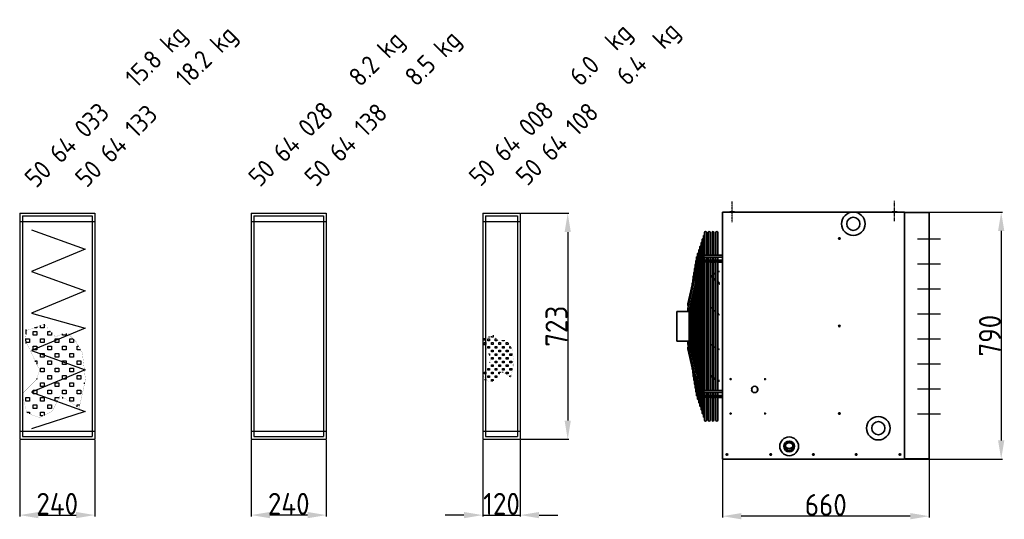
# Model space of a CAD drawing. Extents: x 2255 to 14129, y 735 to 9896.
# Tile 4 of 9: x 7643 to 10790, y 2535 to 4133. Entities that reach past the tile are written whole.
import ezdxf

# ---------------------------------------------------------------- set-up
doc = ezdxf.new("R2010")
doc.units = 0
doc.header["$LTSCALE"] = 2
doc.header["$PDMODE"] = 3
doc.header["$PDSIZE"] = 0.5
doc.linetypes.add('CENTER', pattern=[2, 1.25, -0.25, 0.25, -0.25])
doc.linetypes.add('HIDDEN', pattern=[0.375, 0.25, -0.125])
doc.layers.get('DEFPOINTS').update_dxf_attribs({"linetype": 'CONTINUOUS'})
for name, color, linetype in [('CENTER', 1, 'CENTER'), ('HIDDEN', 4, 'HIDDEN'), ('MARK BV', 7, 'CONTINUOUS'), ('MATEN', 5, 'CONTINUOUS'), ('TEXT', 5, 'CONTINUOUS')]:
    doc.layers.add(name, color=color, linetype=linetype)
doc.layers.add('Visible', color=7, linetype='CONTINUOUS', lineweight=35)
doc.styles.get("Standard").update_dxf_attribs({"font": 'ISOCP'})
doc.dimstyles.new('STANDARD$0', dxfattribs={"dimscale": 5, "dimtxt": 3, "dimasz": 3, "dimexe": 2, "dimexo": 1, "dimgap": 0.5, "dimtad": 1, "dimdec": 1, "dimdsep": 46, "dimtxsty": 'Standard', "dimcen": -1, "dimclrd": 256, "dimclre": 256, "dimclrt": 256, "dimadec": 0, "dimazin": 0, "dimtfac": 1, "dimtdec": 0, "dimtmove": 0, "dimatfit": 3, "dimfxl": 0, "dimtvp": 0.75, "dimtolj": 1, "dimtzin": 0, "dimarcsym": 0})

# ---------------------------------------------------------------- blocks, each defined once
blk = doc.blocks.new('*D52')
at = {"layer": 'DEFPOINTS', "color": 0}
for p in [(10471.3, 3517.2), (10471.3, 2727.2), (10780.4, 2727.2)]:
    blk.add_point(p, dxfattribs=at)
at = {"layer": 'MATEN', "lineweight": -2}
for p, q in [((10473.3, 3517.2), (10784.4, 3517.2)), ((10780.4, 3457.2), (10780.4, 2787.2)), ((10473.3, 2727.2), (10784.4, 2727.2))]:
    blk.add_line(p, q, dxfattribs=at)
at = {"layer": 'MATEN'}
for points in [[(10770.4, 3457.2), (10790.4, 3457.2), (10780.4, 3517.2)], [(10770.4, 2787.2), (10790.4, 2787.2), (10780.4, 2727.2)]]:
    blk.add_solid(points, dxfattribs=at)
at = {"layer": 'MATEN', "insert": (10744.4, 3122.2), "char_height": 70, "attachment_point": 5, "rotation": 90}
blk.add_mtext('\\A1;790', dxfattribs=at)
blk = doc.blocks.new('*D53')
at = {"layer": 'DEFPOINTS', "color": 0}
for p in [(9889.8, 2727.2), (10549.8, 2728.2), (9889.8, 2544.7)]:
    blk.add_point(p, dxfattribs=at)
at = {"layer": 'MATEN', "lineweight": -2}
for p, q in [((9889.8, 2725.2), (9889.8, 2540.7)), ((10549.8, 2726.2), (10549.8, 2540.7)), ((10489.8, 2544.7), (9949.8, 2544.7))]:
    blk.add_line(p, q, dxfattribs=at)
at = {"layer": 'MATEN'}
for points in [[(9949.8, 2554.7), (9949.8, 2534.7), (9889.8, 2544.7)], [(10489.8, 2554.7), (10489.8, 2534.7), (10549.8, 2544.7)]]:
    blk.add_solid(points, dxfattribs=at)
at = {"layer": 'MATEN', "insert": (10219.8, 2580.7), "char_height": 70, "attachment_point": 5}
blk.add_mtext('\\A1;660', dxfattribs=at)
blk = doc.blocks.new('*D61')
at = {"layer": 'DEFPOINTS', "color": 0}
for p in [(9243.3, 3513.7), (9243.3, 2790.7), (9394.9, 2790.7)]:
    blk.add_point(p, dxfattribs=at)
at = {"layer": 'MATEN', "lineweight": -2}
for p, q in [((9245.3, 3513.7), (9398.9, 3513.7)), ((9394.9, 3453.7), (9394.9, 2850.7)), ((9245.3, 2790.7), (9398.9, 2790.7))]:
    blk.add_line(p, q, dxfattribs=at)
at = {"layer": 'MATEN'}
for points in [[(9384.9, 3453.7), (9404.9, 3453.7), (9394.9, 3513.7)], [(9384.9, 2850.7), (9404.9, 2850.7), (9394.9, 2790.7)]]:
    blk.add_solid(points, dxfattribs=at)
at = {"layer": 'MATEN', "insert": (9358.9, 3152.2), "char_height": 70, "attachment_point": 5, "rotation": 90}
blk.add_mtext('\\A1;723', dxfattribs=at)
blk = doc.blocks.new('*D62')
at = {"layer": 'DEFPOINTS', "color": 0}
for p in [(9123.3, 2790.7), (9243.3, 2790.7), (9243.3, 2548.2)]:
    blk.add_point(p, dxfattribs=at)
at = {"layer": 'MATEN', "lineweight": -2}
for p, q in [((9123.3, 2788.7), (9123.3, 2544.2)), ((9243.3, 2788.7), (9243.3, 2544.2)), ((9063.3, 2548.2), (9003.3, 2548.2)), ((9123.3, 2548.2), (9243.3, 2548.2)), ((9303.3, 2548.2), (9363.3, 2548.2))]:
    blk.add_line(p, q, dxfattribs=at)
at = {"layer": 'MATEN'}
for points in [[(9063.3, 2558.2), (9063.3, 2538.2), (9123.3, 2548.2)], [(9303.3, 2558.2), (9303.3, 2538.2), (9243.3, 2548.2)]]:
    blk.add_solid(points, dxfattribs=at)
at = {"layer": 'MATEN', "insert": (9183.3, 2584.2), "char_height": 70, "attachment_point": 5}
blk.add_mtext('\\A1;120', dxfattribs=at)
blk = doc.blocks.new('*D63')
at = {"layer": 'DEFPOINTS', "color": 0}
for p in [(8383.3, 2790.7), (8623.3, 2790.7), (8383.3, 2548.2)]:
    blk.add_point(p, dxfattribs=at)
at = {"layer": 'MATEN', "lineweight": -2}
for p, q in [((8383.3, 2788.7), (8383.3, 2544.2)), ((8623.3, 2788.7), (8623.3, 2544.2)), ((8563.3, 2548.2), (8443.3, 2548.2))]:
    blk.add_line(p, q, dxfattribs=at)
at = {"layer": 'MATEN'}
for points in [[(8443.3, 2558.2), (8443.3, 2538.2), (8383.3, 2548.2)], [(8563.3, 2558.2), (8563.3, 2538.2), (8623.3, 2548.2)]]:
    blk.add_solid(points, dxfattribs=at)
at = {"layer": 'MATEN', "insert": (8503.3, 2584.2), "char_height": 70, "attachment_point": 5}
blk.add_mtext('\\A1;240', dxfattribs=at)
blk = doc.blocks.new('*D64')
at = {"layer": 'DEFPOINTS', "color": 0}
for p in [(7643.3, 2790.7), (7883.3, 2790.7), (7883.3, 2548.2)]:
    blk.add_point(p, dxfattribs=at)
at = {"layer": 'MATEN', "lineweight": -2}
for p, q in [((7643.3, 2788.7), (7643.3, 2544.2)), ((7883.3, 2788.7), (7883.3, 2544.2)), ((7703.3, 2548.2), (7823.3, 2548.2))]:
    blk.add_line(p, q, dxfattribs=at)
at = {"layer": 'MATEN'}
for points in [[(7703.3, 2558.2), (7703.3, 2538.2), (7643.3, 2548.2)], [(7823.3, 2558.2), (7823.3, 2538.2), (7883.3, 2548.2)]]:
    blk.add_solid(points, dxfattribs=at)
at = {"layer": 'MATEN', "insert": (7763.3, 2584.2), "char_height": 70, "attachment_point": 5}
blk.add_mtext('\\A1;240', dxfattribs=at)

msp = doc.modelspace()

# ---------------------------------------------------------------- linework, layer by layer
at = {"layer": 'CENTER'}
for p, q in [((9920.79, 3485.46), (9920.79, 3551.06)), ((10439.79, 3488.09), (10439.79, 3553.69))]:
    msp.add_line(p, q, dxfattribs=at)
at = {"layer": 'HIDDEN'}
for p, q in [((7643.29, 3487.16), (7883.29, 3487.16)), ((8383.29, 3487.16), (8623.29, 3487.16)), ((9123.29, 3487.16), (9243.29, 3487.16)), ((10513.29, 3431.86), (10549.79, 3431.86)), ((10513.29, 3351.86), (10549.79, 3351.86)), ((10513.29, 3271.86), (10549.79, 3271.86)), ((10513.32, 3191.86), (10549.79, 3191.86)), ((10513.29, 3111.86), (10549.79, 3111.86)), ((10513.29, 3031.86), (10549.79, 3031.86)), ((10513.29, 2951.86), (10549.79, 2951.86)), ((10513.29, 2871.86), (10549.79, 2871.86)), ((7643.29, 2817.16), (7883.29, 2817.16)), ((8383.29, 2817.16), (8623.29, 2817.16)), ((9123.29, 2817.16), (9243.29, 2817.16))]:
    msp.add_line(p, q, dxfattribs=at)
at = {"layer": 'MARK BV'}
for p, q in [((7643.29, 3513.66), (7883.29, 3513.66)), ((7643.29, 3513.66), (7643.29, 2790.66)), ((7651.79, 3505.16), (7874.79, 3505.16)), ((7651.79, 3505.16), (7651.79, 2799.16)), ((7874.79, 3505.16), (7874.79, 2799.16)), ((7883.29, 3513.66), (7883.29, 2790.66)), ((8383.29, 3513.66), (8623.29, 3513.66)), ((8383.29, 3513.66), (8383.29, 2790.66)), ((8391.79, 3505.16), (8614.79, 3505.16)), ((8391.79, 3505.16), (8391.79, 2799.16)), ((8614.79, 3505.16), (8614.79, 2799.16)), ((8623.29, 3513.66), (8623.29, 2790.66)), ((9123.29, 3513.66), (9243.29, 3513.66)), ((9123.29, 3513.66), (9123.29, 2790.66)), ((9131.79, 3505.16), (9234.79, 3505.16)), ((9131.79, 3505.16), (9131.79, 2799.16)), ((9234.79, 3505.16), (9234.79, 2799.16)), ((9243.29, 3513.66), (9243.29, 2790.66)), ((7680.98, 3461.06), (7852.4, 3399.28)), ((10549.79, 3431.86), (10586.29, 3431.86)), ((7852.4, 3399.28), (7680.98, 3327.89)), ((10549.79, 3351.86), (10586.29, 3351.86)), ((7680.98, 3327.89), (7852.4, 3266.11)), ((7852.4, 3266.11), (7680.98, 3194.73)), ((10549.79, 3271.86), (10586.29, 3271.86)), ((7680.98, 3194.73), (7852.4, 3145.85)), ((10549.81, 3191.86), (10586.29, 3191.86)), ((7697.81, 3147.68), (7690.56, 3147.68)), ((7697.81, 3150.32), (7697.81, 3147.68)), ((7709.57, 3147.68), (7709.57, 3154.6)), ((7721.33, 3147.68), (7709.57, 3147.68)), ((7721.33, 3159.44), (7721.33, 3147.68)), ((7663.01, 3141.54), (7663.01, 3126.84)), ((7852.4, 3145.85), (7680.98, 3074.46)), ((7686.05, 3124.16), (7686.05, 3135.92)), ((7686.05, 3135.92), (7697.81, 3135.92)), ((7697.81, 3124.16), (7686.05, 3124.16)), ((7697.81, 3135.92), (7697.81, 3124.16)), ((7733.09, 3124.16), (7733.09, 3135.92)), ((7733.09, 3135.92), (7742.12, 3135.92)), ((7744.85, 3124.16), (7733.09, 3124.16)), ((7744.85, 3132.8), (7744.85, 3124.16)), ((7780.13, 3124.16), (7780.13, 3127.64)), ((7791.89, 3124.16), (7780.13, 3124.16)), ((7791.89, 3128.65), (7791.89, 3124.16)), ((9145.27, 3117.5), (9141.65, 3117.5)), ((9145.27, 3118.82), (9145.27, 3117.5)), ((9151.15, 3117.5), (9151.15, 3120.96)), ((9157.03, 3117.5), (9151.15, 3117.5)), ((9157.03, 3123.38), (9157.03, 3117.5)), ((7662.53, 3105.29), (7662.53, 3112.4)), ((7662.53, 3112.4), (7674.29, 3112.4)), ((7663.01, 3104.28), (7663.01, 3097.44)), ((7674.29, 3100.64), (7664.73, 3100.64)), ((7674.29, 3112.4), (7674.29, 3100.64)), ((7686.05, 3077.12), (7686.05, 3088.88)), ((7686.05, 3088.88), (7697.81, 3088.88)), ((7697.81, 3088.88), (7697.81, 3077.12)), ((7709.57, 3100.64), (7709.57, 3112.4)), ((7709.57, 3112.4), (7721.33, 3112.4)), ((7721.33, 3100.64), (7709.57, 3100.64)), ((7721.33, 3112.4), (7721.33, 3100.64)), ((7733.09, 3077.12), (7733.09, 3088.88)), ((7733.09, 3088.88), (7744.85, 3088.88)), ((7744.85, 3088.88), (7744.85, 3077.12)), ((7756.61, 3100.64), (7756.61, 3112.4)), ((7756.61, 3112.4), (7768.37, 3112.4)), ((7768.37, 3100.64), (7756.61, 3100.64)), ((7768.37, 3112.4), (7768.37, 3100.64)), ((7780.13, 3077.12), (7780.13, 3088.88)), ((7780.13, 3088.88), (7791.89, 3088.88)), ((7791.89, 3088.88), (7791.89, 3077.12)), ((7803.65, 3100.64), (7803.65, 3112.4)), ((7803.65, 3112.4), (7814.12, 3112.4)), ((7815.41, 3100.64), (7803.65, 3100.64)), ((7815.41, 3111.11), (7815.41, 3100.64)), ((7827.17, 3077.12), (7827.17, 3088.88)), ((7827.17, 3088.88), (7831.45, 3088.88)), ((9127.63, 3096.31), (9127.63, 3099.86)), ((9127.63, 3099.86), (9133.51, 3099.86)), ((9127.87, 3114.43), (9127.87, 3107.08)), ((9127.87, 3095.8), (9127.87, 3092.38)), ((9133.51, 3093.98), (9128.73, 3093.98)), ((9133.51, 3099.86), (9133.51, 3093.98)), ((9139.39, 3105.74), (9139.39, 3111.62)), ((9139.39, 3111.62), (9145.27, 3111.62)), ((9145.27, 3105.74), (9139.39, 3105.74)), ((9139.39, 3082.22), (9139.39, 3088.1)), ((9139.39, 3088.1), (9145.27, 3088.1)), ((9145.27, 3111.62), (9145.27, 3105.74)), ((9145.27, 3088.1), (9145.27, 3082.22)), ((9151.15, 3093.98), (9151.15, 3099.86)), ((9151.15, 3099.86), (9157.03, 3099.86)), ((9157.03, 3093.98), (9151.15, 3093.98)), ((9157.03, 3099.86), (9157.03, 3093.98)), ((9162.91, 3105.74), (9162.91, 3111.62)), ((9162.91, 3111.62), (9167.43, 3111.62)), ((9168.79, 3105.74), (9162.91, 3105.74)), ((9162.91, 3082.22), (9162.91, 3088.1)), ((9162.91, 3088.1), (9168.79, 3088.1)), ((9168.79, 3110.06), (9168.79, 3105.74)), ((9168.79, 3088.1), (9168.79, 3082.22)), ((9174.67, 3093.98), (9174.67, 3099.86)), ((9174.67, 3099.86), (9180.55, 3099.86)), ((9180.55, 3093.98), (9174.67, 3093.98)), ((9180.55, 3099.86), (9180.55, 3093.98)), ((9186.43, 3105.74), (9186.43, 3107.48)), ((9192.31, 3105.74), (9186.43, 3105.74)), ((9186.43, 3082.22), (9186.43, 3088.1)), ((9186.43, 3088.1), (9192.31, 3088.1)), ((9192.31, 3107.99), (9192.31, 3105.74)), ((9192.31, 3088.1), (9192.31, 3082.22)), ((9198.19, 3093.98), (9198.19, 3099.86)), ((9198.19, 3099.86), (9203.43, 3099.86)), ((9204.07, 3093.98), (9198.19, 3093.98)), ((9204.07, 3099.22), (9204.07, 3093.98)), ((9209.95, 3082.22), (9209.95, 3088.1)), ((9209.95, 3088.1), (9212.09, 3088.1)), ((10549.79, 3111.86), (10586.29, 3111.86)), ((7680.98, 3074.46), (7852.4, 3012.6)), ((7697.81, 3077.12), (7686.05, 3077.12)), ((7709.57, 3053.6), (7709.57, 3065.36)), ((7709.57, 3065.36), (7721.33, 3065.36)), ((7721.33, 3053.6), (7709.57, 3053.6)), ((7721.33, 3065.36), (7721.33, 3053.6)), ((7744.85, 3077.12), (7733.09, 3077.12)), ((7756.61, 3053.6), (7756.61, 3065.36)), ((7756.61, 3065.36), (7768.37, 3065.36)), ((7768.37, 3053.6), (7756.61, 3053.6)), ((7768.37, 3065.36), (7768.37, 3053.6)), ((7791.89, 3077.12), (7780.13, 3077.12)), ((7803.65, 3053.6), (7803.65, 3065.36)), ((7803.65, 3065.36), (7815.41, 3065.36)), ((7815.41, 3053.6), (7803.65, 3053.6)), ((7815.41, 3065.36), (7815.41, 3053.6)), ((7838.16, 3077.12), (7827.17, 3077.12)), ((9145.27, 3082.22), (9139.39, 3082.22)), ((9142.57, 3064.75), (9142.57, 3062.98)), ((9142.65, 3064.58), (9145.27, 3064.58)), ((9145.27, 3064.58), (9145.27, 3059.04)), ((9151.15, 3070.46), (9151.15, 3076.34)), ((9151.15, 3076.34), (9157.03, 3076.34)), ((9157.03, 3070.46), (9151.15, 3070.46)), ((9151.15, 3046.94), (9151.15, 3052.82)), ((9151.15, 3052.82), (9157.03, 3052.82)), ((9157.03, 3076.34), (9157.03, 3070.46)), ((9157.03, 3052.82), (9157.03, 3046.94)), ((9168.79, 3082.22), (9162.91, 3082.22)), ((9162.91, 3058.7), (9162.91, 3064.58)), ((9162.91, 3064.58), (9168.79, 3064.58)), ((9168.79, 3058.7), (9162.91, 3058.7)), ((9168.79, 3064.58), (9168.79, 3058.7)), ((9174.67, 3070.46), (9174.67, 3076.34)), ((9174.67, 3076.34), (9180.55, 3076.34)), ((9180.55, 3070.46), (9174.67, 3070.46)), ((9174.67, 3046.94), (9174.67, 3052.82)), ((9174.67, 3052.82), (9180.55, 3052.82)), ((9180.55, 3076.34), (9180.55, 3070.46)), ((9180.55, 3052.82), (9180.55, 3046.94)), ((9192.31, 3082.22), (9186.43, 3082.22)), ((9186.43, 3058.7), (9186.43, 3064.58)), ((9186.43, 3064.58), (9192.31, 3064.58)), ((9192.31, 3058.7), (9186.43, 3058.7)), ((9192.31, 3064.58), (9192.31, 3058.7)), ((9198.19, 3070.46), (9198.19, 3076.34)), ((9198.19, 3076.34), (9204.07, 3076.34)), ((9204.07, 3070.46), (9198.19, 3070.46)), ((9198.19, 3046.94), (9198.19, 3052.82)), ((9198.19, 3052.82), (9204.07, 3052.82)), ((9204.07, 3076.34), (9204.07, 3070.46)), ((9204.07, 3052.82), (9204.07, 3046.94)), ((9215.45, 3082.22), (9209.95, 3082.22)), ((9209.95, 3058.7), (9209.95, 3064.58)), ((9209.95, 3064.58), (9215.83, 3064.58)), ((9215.83, 3058.7), (9209.95, 3058.7)), ((9215.83, 3064.58), (9215.83, 3058.7)), ((7692.41, 3042.18), (7692.41, 3038.64)), ((7692.57, 3041.84), (7697.81, 3041.84)), ((7697.81, 3041.84), (7697.81, 3030.76)), ((7733.09, 3030.08), (7733.09, 3041.84)), ((7733.09, 3041.84), (7744.85, 3041.84)), ((7744.85, 3030.08), (7733.09, 3030.08)), ((7744.85, 3041.84), (7744.85, 3030.08)), ((7780.13, 3030.08), (7780.13, 3041.84)), ((7780.13, 3041.84), (7791.89, 3041.84)), ((7791.89, 3030.08), (7780.13, 3030.08)), ((7791.89, 3041.84), (7791.89, 3030.08)), ((7827.17, 3030.08), (7827.17, 3041.84)), ((7827.17, 3041.84), (7838.93, 3041.84)), ((7838.93, 3030.08), (7827.17, 3030.08)), ((7838.93, 3041.84), (7838.93, 3030.08)), ((9145.27, 3035.18), (9144.88, 3035.18)), ((9145.27, 3036.38), (9145.27, 3035.18)), ((9157.03, 3046.94), (9151.15, 3046.94)), ((9151.15, 3023.42), (9151.15, 3029.3)), ((9151.15, 3029.3), (9157.03, 3029.3)), ((9157.03, 3023.42), (9151.15, 3023.42)), ((9157.03, 3029.3), (9157.03, 3023.42)), ((9162.91, 3035.18), (9162.91, 3041.06)), ((9162.91, 3041.06), (9168.79, 3041.06)), ((9168.79, 3035.18), (9162.91, 3035.18)), ((9168.79, 3041.06), (9168.79, 3035.18)), ((9180.55, 3046.94), (9174.67, 3046.94)), ((9174.67, 3023.42), (9174.67, 3029.3)), ((9174.67, 3029.3), (9180.55, 3029.3)), ((9180.55, 3023.42), (9174.67, 3023.42)), ((9180.55, 3029.3), (9180.55, 3023.42)), ((9186.43, 3035.18), (9186.43, 3041.06)), ((9186.43, 3041.06), (9192.31, 3041.06)), ((9192.31, 3035.18), (9186.43, 3035.18)), ((9192.31, 3041.06), (9192.31, 3035.18)), ((9204.07, 3046.94), (9198.19, 3046.94)), ((9198.19, 3023.42), (9198.19, 3029.3)), ((9198.19, 3029.3), (9204.07, 3029.3)), ((9204.07, 3023.42), (9198.19, 3023.42)), ((9204.07, 3029.3), (9204.07, 3023.42)), ((9209.95, 3035.18), (9209.95, 3041.06)), ((9209.95, 3041.06), (9215.83, 3041.06)), ((9215.83, 3035.18), (9209.95, 3035.18)), ((9215.83, 3041.06), (9215.83, 3035.18)), ((9221.71, 3027.89), (9221.71, 3029.3)), ((9221.71, 3029.3), (9222.03, 3029.3)), ((10549.79, 3031.86), (10586.29, 3031.86)), ((7852.4, 3012.6), (7680.98, 2941.21)), ((7709.57, 3006.56), (7709.57, 3018.32)), ((7709.57, 3018.32), (7721.33, 3018.32)), ((7721.33, 3006.56), (7709.57, 3006.56)), ((7721.33, 3018.32), (7721.33, 3006.56)), ((7733.09, 2983.04), (7733.09, 2994.8)), ((7733.09, 2994.8), (7744.85, 2994.8)), ((7744.85, 2994.8), (7744.85, 2983.04)), ((7756.61, 3006.56), (7756.61, 3018.32)), ((7756.61, 3018.32), (7768.37, 3018.32)), ((7768.37, 3006.56), (7756.61, 3006.56)), ((7768.37, 3018.32), (7768.37, 3006.56)), ((7780.13, 2983.04), (7780.13, 2994.8)), ((7780.13, 2994.8), (7791.89, 2994.8)), ((7791.89, 2994.8), (7791.89, 2983.04)), ((7803.65, 3006.56), (7803.65, 3018.32)), ((7803.65, 3018.32), (7815.41, 3018.32)), ((7815.41, 3006.56), (7803.65, 3006.56)), ((7815.41, 3018.32), (7815.41, 3006.56)), ((7827.17, 2983.04), (7827.17, 2994.8)), ((7827.17, 2994.8), (7838.93, 2994.8)), ((7838.93, 2994.8), (7838.93, 2983.04)), ((9127.63, 2999.9), (9127.63, 3005.78)), ((9127.63, 3005.78), (9133.51, 3005.78)), ((9133.51, 2999.9), (9127.63, 2999.9)), ((9133.51, 3005.78), (9133.51, 2999.9)), ((9139.39, 3011.66), (9139.39, 3017.54)), ((9139.39, 3017.54), (9145.27, 3017.54)), ((9145.27, 3011.66), (9139.39, 3011.66)), ((9139.39, 2988.14), (9139.39, 2994.02)), ((9139.39, 2994.02), (9145.27, 2994.02)), ((9145.27, 3017.54), (9145.27, 3011.66)), ((9145.27, 2994.02), (9145.27, 2988.14)), ((9151.15, 2999.9), (9151.15, 3005.78)), ((9151.15, 3005.78), (9157.03, 3005.78)), ((9157.03, 2999.9), (9151.15, 2999.9)), ((9157.03, 3005.78), (9157.03, 2999.9)), ((9162.91, 3011.66), (9162.91, 3017.54)), ((9162.91, 3017.54), (9168.79, 3017.54)), ((9168.79, 3011.66), (9162.91, 3011.66)), ((9162.91, 2988.14), (9162.91, 2994.02)), ((9162.91, 2994.02), (9168.79, 2994.02)), ((9168.79, 3017.54), (9168.79, 3011.66)), ((9168.79, 2994.02), (9168.79, 2988.14)), ((9174.67, 2999.9), (9174.67, 3005.78)), ((9174.67, 3005.78), (9180.55, 3005.78)), ((9178.03, 2999.9), (9174.67, 2999.9)), ((9180.55, 3005.78), (9180.55, 3004.94)), ((9186.43, 3011.66), (9186.43, 3017.54)), ((9186.43, 3017.54), (9192.31, 3017.54)), ((9192.31, 3011.66), (9186.43, 3011.66)), ((9186.67, 3006.43), (9186.67, 3004.18)), ((9192.31, 3017.54), (9192.31, 3011.66)), ((9198.19, 2999.9), (9198.19, 3005.78)), ((9198.19, 3005.78), (9204.07, 3005.78)), ((9204.07, 2999.9), (9198.19, 2999.9)), ((9204.07, 3005.78), (9204.07, 2999.9)), ((9209.95, 3011.66), (9209.95, 3017.54)), ((9209.95, 3017.54), (9215.83, 3017.54)), ((9215.83, 3011.66), (9209.95, 3011.66)), ((9209.95, 2990.9), (9209.95, 2994.02)), ((9209.95, 2994.02), (9214.19, 2994.02)), ((9215.83, 3017.54), (9215.83, 3011.66)), ((7697.81, 2983.04), (7697.02, 2983.04)), ((7697.81, 2985.43), (7697.81, 2983.04)), ((7709.57, 2959.52), (7709.57, 2971.28)), ((7709.57, 2971.28), (7721.33, 2971.28)), ((7721.33, 2959.52), (7709.57, 2959.52)), ((7721.33, 2971.28), (7721.33, 2959.52)), ((7744.85, 2983.04), (7733.09, 2983.04)), ((7756.61, 2959.52), (7756.61, 2971.28)), ((7756.61, 2971.28), (7768.37, 2971.28)), ((7768.37, 2959.52), (7756.61, 2959.52)), ((7768.37, 2971.28), (7768.37, 2959.52)), ((7791.89, 2983.04), (7780.13, 2983.04)), ((7803.65, 2959.52), (7803.65, 2971.28)), ((7803.65, 2971.28), (7815.41, 2971.28)), ((7815.41, 2959.52), (7803.65, 2959.52)), ((7815.41, 2971.28), (7815.41, 2959.52)), ((7838.93, 2983.04), (7827.17, 2983.04)), ((7850.69, 2968.46), (7850.69, 2971.28)), ((7850.69, 2971.28), (7851.32, 2971.28)), ((9129.18, 2982.26), (9133.51, 2982.26)), ((9133.51, 2982.26), (9133.51, 2979.7)), ((9145.27, 2988.14), (9139.39, 2988.14)), ((9151.15, 2976.38), (9151.15, 2982.26)), ((9151.15, 2982.26), (9157.03, 2982.26)), ((9155.21, 2976.38), (9151.15, 2976.38)), ((9157.03, 2982.26), (9157.03, 2977.29)), ((9168.79, 2988.14), (9162.91, 2988.14)), ((7680.98, 2941.21), (7852.4, 2879.34)), ((7686.05, 2936), (7686.05, 2947.76)), ((7686.05, 2947.76), (7697.81, 2947.76)), ((7697.81, 2936), (7686.05, 2936)), ((7697.81, 2947.76), (7697.81, 2936)), ((7733.09, 2936), (7733.09, 2947.76)), ((7733.09, 2947.76), (7744.85, 2947.76)), ((7744.85, 2936), (7733.09, 2936)), ((7744.85, 2947.76), (7744.85, 2936)), ((7780.13, 2936), (7780.13, 2947.76)), ((7780.13, 2947.76), (7791.89, 2947.76)), ((7791.89, 2936), (7780.13, 2936)), ((7791.89, 2947.76), (7791.89, 2936)), ((7827.17, 2936), (7827.17, 2947.76)), ((7827.17, 2947.76), (7838.93, 2947.76)), ((7838.93, 2936), (7827.17, 2936)), ((7838.93, 2947.76), (7838.93, 2936)), ((10549.79, 2951.86), (10586.29, 2951.86)), ((7662.53, 2912.48), (7662.53, 2924.24)), ((7662.53, 2924.24), (7674.29, 2924.24)), ((7674.29, 2912.48), (7662.53, 2912.48)), ((7674.29, 2924.24), (7674.29, 2912.48)), ((7686.05, 2888.96), (7686.05, 2900.72)), ((7686.05, 2900.72), (7697.81, 2900.72)), ((7697.81, 2900.72), (7697.81, 2888.96)), ((7709.57, 2912.48), (7709.57, 2924.24)), ((7709.57, 2924.24), (7721.33, 2924.24)), ((7721.33, 2912.48), (7709.57, 2912.48)), ((7721.33, 2924.24), (7721.33, 2912.48)), ((7733.09, 2888.96), (7733.09, 2900.72)), ((7733.09, 2900.72), (7744.85, 2900.72)), ((7744.85, 2900.72), (7744.85, 2888.96)), ((7756.61, 2912.48), (7756.61, 2924.24)), ((7756.61, 2924.24), (7768.37, 2924.24)), ((7763.33, 2912.48), (7756.61, 2912.48)), ((7768.37, 2924.24), (7768.37, 2922.56)), ((7780.61, 2925.53), (7780.61, 2921.04)), ((7803.65, 2912.48), (7803.65, 2924.24)), ((7803.65, 2924.24), (7815.41, 2924.24)), ((7815.41, 2912.48), (7803.65, 2912.48)), ((7815.41, 2924.24), (7815.41, 2912.48)), ((7827.17, 2894.47), (7827.17, 2900.72)), ((7827.17, 2900.72), (7835.65, 2900.72)), ((7665.63, 2877.2), (7674.29, 2877.2)), ((7674.29, 2877.2), (7674.29, 2872.08)), ((7852.4, 2879.34), (7680.98, 2824.66)), ((7697.81, 2888.96), (7686.05, 2888.96)), ((7709.57, 2865.44), (7709.57, 2877.2)), ((7709.57, 2877.2), (7721.33, 2877.2)), ((7717.69, 2865.44), (7709.57, 2865.44)), ((7721.33, 2877.2), (7721.33, 2867.26)), ((7744.85, 2888.96), (7733.09, 2888.96)), ((10549.79, 2871.86), (10586.29, 2871.86)), ((7643.29, 2790.66), (7883.29, 2790.66)), ((7651.79, 2799.16), (7874.79, 2799.16)), ((8383.29, 2790.66), (8623.29, 2790.66)), ((8391.79, 2799.16), (8614.79, 2799.16)), ((9123.29, 2790.66), (9243.29, 2790.66)), ((9131.79, 2799.16), (9234.79, 2799.16))]:
    msp.add_line(p, q, dxfattribs=at)
for points, const_width in [([(7797.88, 3128.65), (7823.21, 3103.3), (7843.48, 3067.81), (7853.61, 2981.62), (7833.35, 2890.35), (7772.54, 2930.91), (7747.21, 2880.21), (7706.67, 2859.93), (7666.14, 2875.14), (7650.94, 2935.98), (7696.54, 2981.62), (7706.67, 3012.04), (7661.07, 3108.37), (7666.14, 3138.79), (7721.88, 3159.08), (7757.34, 3118.51), (7782.68, 3128.65)], 0.392), ([(9195.31, 3107.99), (9207.97, 3095.31), (9218.11, 3077.57), (9223.17, 3034.47), (9213.04, 2988.84), (9182.64, 3009.12), (9169.97, 2983.77), (9149.7, 2973.63), (9129.44, 2981.23), (9121.84, 3011.65), (9144.64, 3034.47), (9149.7, 3049.68), (9126.9, 3097.85), (9129.44, 3113.06), (9157.31, 3123.2), (9175.04, 3102.92), (9187.71, 3107.99)], 0.196)]:
    msp.add_lwpolyline(points, close=True, dxfattribs=dict(at, const_width=const_width))
at = {"layer": 'Visible'}
for p, q in [((10301.69, 3517.16), (9889.79, 3517.16)), ((9889.79, 3517.16), (9889.79, 2808.16)), ((9912.79, 3517.16), (9912.79, 3517.26)), ((9913.79, 3518.26), (9927.79, 3518.26)), ((9928.79, 3517.16), (9928.79, 3517.26)), ((10471.29, 3517.16), (10313.9, 3517.16)), ((10431.79, 3517.16), (10431.79, 3517.26)), ((10432.79, 3518.26), (10446.79, 3518.26)), ((10447.79, 3517.16), (10447.79, 3517.26)), ((10471.29, 3516.16), (10471.29, 3517.16)), ((10471.29, 2729.66), (10471.29, 3516.16)), ((10471.29, 3516.16), (10494.12, 3516.16)), ((10494.21, 3516.16), (10549.79, 3516.16)), ((10549.79, 3516.16), (10549.79, 2728.16)), ((9828.54, 3440.76), (9828.54, 3378.97)), ((9832.29, 3452.16), (9832.29, 3379.49)), ((9838.29, 3379.49), (9838.29, 3452.16)), ((9844.29, 3452.16), (9844.29, 3379.49)), ((9850.29, 3379.49), (9850.29, 3452.16)), ((9856.29, 3452.16), (9856.29, 3379.49)), ((9862.29, 3379.49), (9862.29, 3452.16)), ((9868.29, 3452.16), (9868.29, 3379.49)), ((9874.29, 3379.49), (9874.29, 3452.16)), ((9817.29, 3406.57), (9817.29, 3354.41)), ((9821.04, 3417.97), (9821.04, 3362.6)), ((9824.79, 3429.36), (9824.79, 3370.78)), ((9800.31, 3317.38), (9828.62, 3379.14)), ((9805.9, 3315.17), (9832.63, 3373.49)), ((9806.03, 3372.37), (9806.03, 3329.86)), ((9809.78, 3383.77), (9809.78, 3338.04)), ((9813.54, 3395.17), (9813.54, 3346.23)), ((9829.16, 3379.49), (9889.79, 3379.49)), ((9832.25, 3373.49), (9889.79, 3373.49)), ((9832.29, 3372.75), (9832.29, 3363.94)), ((9838.29, 3363.94), (9838.29, 3373.49)), ((9838.29, 3373.14), (9844.29, 3373.14)), ((9844.29, 3373.49), (9844.29, 3363.94)), ((9850.29, 3363.94), (9850.29, 3373.49)), ((9850.29, 3373.14), (9856.29, 3373.14)), ((9856.29, 3373.49), (9856.29, 3363.94)), ((9862.29, 3363.94), (9862.29, 3373.49)), ((9862.29, 3373.14), (9868.29, 3373.14)), ((9868.29, 3373.49), (9868.29, 3363.94)), ((9874.29, 3363.94), (9874.29, 3373.49)), ((9874.29, 3373.14), (9889.79, 3373.14)), ((9800.19, 3336.24), (9800.19, 3316.96)), ((9800.31, 3301.84), (9828.62, 3363.6)), ((9802.14, 3348.28), (9802.14, 3321.36)), ((9804.08, 3360.33), (9804.08, 3325.61)), ((9805.9, 3299.63), (9832.63, 3357.94)), ((9817.29, 3340.01), (9817.29, 3338.87)), ((9821.04, 3348.2), (9821.04, 3347.05)), ((9824.79, 3356.38), (9824.79, 3355.24)), ((9824.79, 3340.84), (9824.79, 2963.83)), ((9828.54, 3364.57), (9828.54, 3363.42)), ((9828.54, 3349.02), (9828.54, 2955.66)), ((9829.16, 3363.94), (9889.79, 3363.94)), ((9832.25, 3357.94), (9889.79, 3357.94)), ((9832.29, 3357.21), (9832.29, 2947.48)), ((9838.29, 2946.75), (9838.29, 3357.94)), ((9838.29, 3357.57), (9844.29, 3357.57)), ((9844.29, 3357.94), (9844.29, 2946.75)), ((9850.29, 2946.75), (9850.29, 3357.94)), ((9850.29, 3357.57), (9856.29, 3357.57)), ((9856.29, 3357.94), (9856.29, 2946.75)), ((9862.29, 2946.75), (9862.29, 3357.94)), ((9862.29, 3357.57), (9868.29, 3357.57)), ((9868.29, 3357.94), (9868.29, 2946.75)), ((9874.29, 2946.75), (9874.29, 3357.94)), ((9874.29, 3357.57), (9889.79, 3357.57)), ((9778.64, 3224.36), (9800.22, 3317.11)), ((9796.29, 3312.15), (9796.29, 3300.22)), ((9798.24, 3324.2), (9798.24, 3308.59)), ((9805.42, 3312.98), (9805.96, 3315.3)), ((9806.03, 3315.46), (9806.03, 3314.31)), ((9809.78, 3323.64), (9809.78, 3322.5)), ((9809.78, 3308.1), (9809.78, 2996.51)), ((9813.54, 3331.83), (9813.54, 3330.68)), ((9813.54, 3316.28), (9813.54, 2988.34)), ((9817.29, 3324.47), (9817.29, 2980.17)), ((9821.04, 3332.65), (9821.04, 2972)), ((9778.64, 3208.81), (9800.22, 3301.57)), ((9784.56, 3207.79), (9805.96, 3299.76)), ((9790.45, 3276.02), (9790.45, 3275.1)), ((9792.39, 3288.07), (9792.39, 3283.47)), ((9794.34, 3300.11), (9794.34, 3291.84)), ((9800.19, 3274.94), (9800.19, 3029.61)), ((9802.14, 3283.32), (9802.14, 3021.25)), ((9804.08, 3291.69), (9804.08, 3012.89)), ((9806.03, 3299.91), (9806.03, 3004.68)), ((9794.34, 3249.82), (9794.34, 3054.69)), ((9796.29, 3258.2), (9796.29, 3046.33)), ((9798.24, 3266.57), (9798.24, 3037.97)), ((9778.6, 3224.02), (9778.6, 3219.58)), ((9778.6, 3219.5), (9778.6, 3219.58)), ((9786.55, 3216.33), (9786.55, 3088.13)), ((9788.5, 3224.71), (9788.5, 3079.77)), ((9790.45, 3233.08), (9790.45, 3071.41)), ((9792.39, 3241.45), (9792.39, 3063.05)), ((9743.29, 3199.66), (9743.29, 3104.66)), ((9743.29, 3199.66), (9783.29, 3199.66)), ((9778.6, 3204.04), (9778.6, 3208.48)), ((9778.6, 3203.93), (9778.6, 3204.04)), ((9783.29, 3102.41), (9783.29, 3202.03)), ((9784.6, 3205.99), (9784.6, 3207.96)), ((9784.6, 3205.99), (9784.6, 3098.45)), ((9743.29, 3104.66), (9783.29, 3104.66)), ((9778.6, 3100.4), (9778.6, 3095.97)), ((9778.6, 3095.97), (9778.6, 3095.85)), ((9778.6, 3084.83), (9778.6, 3080.4)), ((9778.64, 3095.63), (9800.22, 3003.03)), ((9778.64, 3095.51), (9780.71, 3086.63)), ((9784.56, 3096.65), (9805.96, 3004.84)), ((9784.6, 3098.45), (9784.6, 3096.48)), ((9778.6, 3080.4), (9778.6, 3080.3)), ((9778.64, 3080.06), (9800.22, 2987.46)), ((9778.64, 3079.97), (9790.45, 3029.23)), ((9790.45, 3029.4), (9790.45, 3028.3)), ((9791.1, 3026.44), (9792.39, 3020.85)), ((9792.39, 3021.04), (9792.39, 3016.26)), ((9794.09, 3013.55), (9794.34, 3012.48)), ((9794.34, 3012.68), (9794.34, 3004.21)), ((9796.29, 3004.33), (9796.29, 2992.17)), ((9798.24, 2995.97), (9798.24, 2980.13)), ((9800.31, 3002.76), (9828.62, 2941.1)), ((9805.4, 2991.69), (9805.96, 2989.27)), ((9805.9, 3004.97), (9832.63, 2946.75)), ((9806.03, 2990.3), (9806.03, 2989.12)), ((9800.19, 2987.61), (9800.19, 2968.08)), ((9800.31, 2987.19), (9828.62, 2925.53)), ((9802.14, 2983.22), (9802.14, 2956.04)), ((9804.08, 2978.98), (9804.08, 2943.99)), ((9805.9, 2989.4), (9832.63, 2931.18)), ((9806.03, 2974.73), (9806.03, 2931.95)), ((9809.78, 2982.13), (9809.78, 2980.94)), ((9809.78, 2966.56), (9809.78, 2920.55)), ((9813.54, 2973.96), (9813.54, 2972.77)), ((9813.54, 2958.39), (9813.54, 2909.15)), ((9817.29, 2965.79), (9817.29, 2964.6)), ((9817.29, 2950.22), (9817.29, 2897.76)), ((9821.04, 2957.62), (9821.04, 2956.43)), ((9821.04, 2942.05), (9821.04, 2886.36)), ((9824.79, 2949.45), (9824.79, 2948.26)), ((9824.79, 2933.88), (9824.79, 2874.96)), ((9828.54, 2941.27), (9828.54, 2940.09)), ((9829.16, 2940.75), (9889.79, 2940.75)), ((9832.25, 2946.75), (9889.79, 2946.75)), ((9832.25, 2931.18), (9889.79, 2931.18)), ((9832.29, 2940.75), (9832.29, 2931.91)), ((9838.29, 2931.18), (9838.29, 2940.75)), ((9838.29, 2940.38), (9844.29, 2940.38)), ((9844.29, 2940.75), (9844.29, 2931.18)), ((9850.29, 2931.18), (9850.29, 2940.75)), ((9850.29, 2940.38), (9856.29, 2940.38)), ((9856.29, 2940.75), (9856.29, 2931.18)), ((9862.29, 2931.18), (9862.29, 2940.75)), ((9862.29, 2940.38), (9868.29, 2940.38)), ((9868.29, 2940.75), (9868.29, 2931.18)), ((9868.29, 2940.38), (9879.79, 2940.38)), ((9874.29, 2931.18), (9874.29, 2940.75)), ((9982.89, 2950.91), (9982.32, 2950.91)), ((9982.32, 2949.41), (9982.89, 2949.41)), ((9983.79, 2950.91), (9982.89, 2950.91)), ((9982.89, 2950.91), (9982.89, 2949.41)), ((9982.89, 2949.41), (9983.79, 2949.41)), ((9983.79, 2949.41), (9983.79, 2950.91)), ((10002.69, 2950.91), (10001.79, 2950.91)), ((10001.79, 2950.91), (10001.79, 2949.41)), ((10001.79, 2949.41), (10002.69, 2949.41)), ((10003.27, 2950.91), (10002.69, 2950.91)), ((10002.69, 2949.41), (10002.69, 2950.91)), ((10002.69, 2949.41), (10003.27, 2949.41)), ((9828.54, 2925.71), (9828.54, 2863.56)), ((9829.16, 2925.18), (9889.79, 2925.18)), ((9832.29, 2925.18), (9832.29, 2852.16)), ((9838.29, 2852.16), (9838.29, 2925.18)), ((9838.29, 2924.84), (9844.29, 2924.84)), ((9844.29, 2925.18), (9844.29, 2852.16)), ((9850.29, 2852.16), (9850.29, 2925.18)), ((9850.29, 2924.84), (9856.29, 2924.84)), ((9856.29, 2925.18), (9856.29, 2852.16)), ((9862.29, 2852.16), (9862.29, 2925.18)), ((9862.29, 2924.84), (9868.29, 2924.84)), ((9868.29, 2925.18), (9868.29, 2852.16)), ((9874.29, 2852.16), (9874.29, 2925.18)), ((9874.29, 2924.84), (9889.79, 2924.84)), ((10471.29, 2925.66), (10471.29, 2727.16)), ((9889.79, 2808.16), (9889.79, 2727.16)), ((10086.79, 2766.62), (10086.79, 2768.16)), ((10118.79, 2766.62), (10118.79, 2768.16)), ((10417.79, 2727.16), (9889.79, 2727.16)), ((10417.79, 2727.16), (10463.79, 2727.16)), ((10471.29, 2727.16), (10463.79, 2727.16)), ((10494.12, 2728.16), (10471.29, 2728.16)), ((10549.79, 2728.16), (10494.21, 2728.16))]:
    msp.add_line(p, q, dxfattribs=at)
for centre, radius in [((10307.79, 3480.16), 37.5), ((10307.79, 3480.16), 21), ((10263.29, 3433.16), 2.5), ((10263.29, 3433.16), 1.75), ((10263.29, 3153.16), 2.5), ((10263.29, 3153.16), 1.75), ((9915.79, 2983.16), 1.65), ((10025.79, 2983.16), 1.65), ((9915.79, 2873.16), 1.65), ((10025.79, 2873.16), 1.65), ((10263.29, 2873.16), 2.5), ((10263.29, 2873.16), 1.75), ((10387.79, 2826.16), 37.5), ((10387.79, 2826.16), 21), ((10102.79, 2768.16), 30), ((9903.79, 2742.16), 2.5), ((9903.79, 2742.16), 1.75), ((10043.79, 2742.16), 2.5), ((10043.79, 2742.16), 1.75), ((10180.29, 2742.16), 2.5), ((10180.29, 2742.16), 1.75), ((10316.79, 2742.16), 2.5), ((10316.79, 2742.16), 1.75), ((10456.79, 2742.16), 2.5), ((10456.79, 2742.16), 1.75)]:
    msp.add_circle(centre, radius, dxfattribs=at)
for centre, radius, start, end in [((9913.79, 3517.26), 1, 90, 180), ((9927.79, 3517.26), 1, 0, 90), ((10432.79, 3517.26), 1, 90, 180), ((10446.79, 3517.26), 1, 0, 90), ((9827.79, 3429.36), 3, 75.49447, 180), ((9831.54, 3440.76), 3, 75.49447, 180), ((9835.29, 3452.16), 3, 0, 180), ((9847.29, 3452.16), 3, 0, 180), ((9859.29, 3452.16), 3, 0, 180), ((9871.29, 3452.16), 3, 0, 180), ((9820.29, 3406.57), 3, 75.49447, 180), ((9824.04, 3417.97), 3, 75.49447, 180), ((9809.03, 3372.37), 3, 75.49447, 180), ((9812.78, 3383.77), 3, 75.49447, 180), ((9816.54, 3395.17), 3, 75.49447, 180), ((9803.19, 3336.24), 3, 110.52394, 180), ((9805.14, 3348.28), 3, 110.52394, 180), ((9807.08, 3360.33), 3, 110.52394, 180), ((9799.29, 3312.15), 3, 110.52394, 180), ((9801.24, 3324.2), 3, 110.52394, 180), ((9793.45, 3276.02), 3, 141.5912, 180), ((9795.39, 3288.07), 3, 115.71282, 180), ((9797.34, 3300.11), 3, 110.52394, 180), ((9793.45, 3028.3), 3, 180, 220.1992), ((9795.39, 3016.26), 3, 180, 245.41185), ((9797.34, 3004.21), 3, 180, 249.47606), ((9799.29, 2992.17), 3, 180, 249.47606), ((9801.24, 2980.13), 3, 180, 249.47606), ((9803.19, 2968.08), 3, 180, 249.47606), ((9992.79, 2950.16), 10, 4.30122, 175.69878), ((9805.14, 2956.04), 3, 180, 249.47606), ((9807.08, 2943.99), 3, 180, 249.47606), ((9809.03, 2931.95), 3, 180, 284.50553), ((9992.79, 2950.16), 10, 184.30122, 355.69878), ((9812.78, 2920.55), 3, 180, 284.50553), ((9816.54, 2909.15), 3, 180, 284.50553), ((9820.29, 2897.76), 3, 180, 284.50553), ((9824.04, 2886.36), 3, 180, 284.50553), ((9827.79, 2874.96), 3, 180, 284.50553), ((9831.54, 2863.56), 3, 180, 284.50553), ((9835.29, 2852.16), 3, 180, 0), ((9847.29, 2852.16), 3, 180, 0), ((9859.29, 2852.16), 3, 180, 0), ((9871.29, 2852.16), 3, 180, 0), ((10102.79, 2768.16), 17, 317.4481, 222.5519), ((10102.79, 2768.16), 12.5, 164.36875, 15.63125)]:
    msp.add_arc(centre, radius, start, end, dxfattribs=at)
for centre, major_axis, ratio, start_param, end_param in [((9830.7, 3376.49), (-1.87, 2.91), 0.3861236, 6.0402993, 8.3956608), ((9830.7, 3376.49), (1.87, -2.91), 0.3861236, 5.2540682, 6.0402993), ((9830.7, 3360.94), (-1.87, 2.91), 0.3861236, 6.0402993, 8.3956608), ((9830.7, 3360.94), (1.87, -2.91), 0.3861236, 5.2540682, 6.0402993), ((9803.11, 3316.27), (2.85, -0.97), 0.6847929, 3.0725972, 4.9421867), ((9803.11, 3316.27), (2.85, -0.97), 0.6847929, 4.9421867, 6.2141898), ((9139.05, 2806.77), (1009.09, 0), 0.7065176, 0.796952, 0.8052175), ((10567.53, 3816.01), (-1009.08, 0), 0.7065176, 0.7655749, 0.7716977), ((10567.53, 3816.01), (-1009.08, 0), 0.7065176, 0.7801874, 0.7886048), ((9139.05, 2806.77), (1009.09, 0), 0.7065176, 0.7801872, 0.7886045), ((9139.05, 3816.59), (1009.09, 0), 0.7076955, 5.4990411, 5.5029981), ((9139.05, 3816.59), (1009.09, 0), 0.7076955, 5.5114876, 5.5176101), ((10567.53, 3816.01), (-1009.08, 0), 0.7065176, 0.7969524, 0.8052177), ((9803.11, 3300.73), (2.85, -0.97), 0.6847929, 3.0725972, 4.9421867), ((9803.11, 3300.73), (2.85, -0.97), 0.6847929, 4.9421867, 6.2141898), ((9139.05, 2806.77), (1009.09, 0), 0.7065176, 0.7655752, 0.7716977), ((9781.6, 3223.85), (2.99, -0.34), 0.7018543, 3.0611915, 4.7927901), ((9781.6, 3223.85), (2.99, -0.34), 0.7018543, 4.7927901, 4.8070212), ((9781.6, 3208.3), (2.99, -0.34), 0.7018543, 3.0611915, 4.7927901), ((9781.6, 3208.3), (2.99, -0.34), 0.7018543, 4.7927901, 6.2027842), ((9781.6, 3096.14), (2.99, 0.34), 0.7030246, 1.4901315, 3.2222575), ((9781.6, 3096.02), (2.99, 0.34), 0.7018543, 3.0611915, 3.3565783), ((9781.6, 3096.14), (2.99, 0.34), 0.7030246, 0.0806648, 1.4901315), ((9781.6, 3080.57), (2.99, 0.34), 0.7030246, 1.4901315, 3.2222575), ((9781.6, 3080.48), (2.99, 0.34), 0.7018543, 3.0611915, 3.3410439), ((9781.6, 3080.57), (2.99, 0.34), 0.7030246, 1.4725497, 1.4901315), ((9803.11, 3003.86), (2.85, 0.97), 0.6859359, 1.3402656, 3.2107937), ((9803.11, 2988.3), (2.85, 0.97), 0.6859359, 1.3402656, 3.2107937), ((9803.11, 3003.86), (2.85, 0.97), 0.6859359, 0.0692011, 1.3402656), ((9803.11, 2988.3), (2.85, 0.97), 0.6859359, 0.0692011, 1.3402656), ((9139.05, 2487.73), (1009.09, 0), 0.7076955, 0.796952, 0.8052175), ((10567.53, 3498.65), (-1009.08, 0), 0.7076955, 0.7655749, 0.7716977), ((10567.53, 3498.65), (-1009.08, 0), 0.7076955, 0.7801874, 0.7886048), ((9139.05, 2487.73), (1009.09, 0), 0.7076955, 0.7801872, 0.7886045), ((10567.53, 2488.31), (-1009.08, 0), 0.7065176, 5.4985199, 5.502998), ((10567.53, 2488.31), (-1009.08, 0), 0.7065176, 5.5114876, 5.5176104), ((10567.53, 3498.65), (-1009.08, 0), 0.7076955, 0.7969524, 0.8052177), ((9139.05, 2487.73), (1009.09, 0), 0.7076955, 0.7655752, 0.7716977), ((9830.7, 2943.75), (1.87, 2.91), 0.3869938, 1.0278149, 3.3848423), ((9830.7, 2928.18), (1.87, 2.91), 0.3869938, 1.0278149, 3.3848423), ((9830.7, 2943.75), (-1.87, -2.91), 0.3869938, 3.3848423, 4.1694075), ((9830.7, 2928.18), (-1.87, -2.91), 0.3869938, 3.3848423, 4.1694075), ((10102.79, 2774.19), (-13, 0), 0.9998415, 0.3185228, 2.8230699)]:
    msp.add_ellipse(centre, major_axis=major_axis, ratio=ratio, start_param=start_param, end_param=end_param, dxfattribs=at)
for major_axis in [(16, 0), (-13, 0)]:
    msp.add_ellipse((10102.79, 2766.62), major_axis=major_axis, ratio=0.9998415, dxfattribs=at)
for points in [[(9840, 3321.98), (9839.43, 3322.4), (9838.86, 3322.8), (9838.29, 3323.18)], [(9838.29, 3320.79), (9838.3, 3320.79), (9838.3, 3320.79), (9838.3, 3320.79)], [(9866.59, 3321.74), (9867.16, 3322.16), (9867.73, 3322.56), (9868.29, 3322.93)], [(9866.59, 3300.8), (9867.16, 3300.38), (9867.73, 3299.94), (9868.29, 3299.48)], [(9868.29, 3301.99), (9868.29, 3302), (9868.29, 3302), (9868.28, 3302)], [(9844.29, 3217.38), (9842.29, 3218.63), (9840.29, 3219.83), (9838.29, 3220.97)], [(9856.29, 3209.11), (9854.31, 3210.6), (9852.3, 3212.04), (9850.29, 3213.43)], [(9868.29, 3199.29), (9866.31, 3201.05), (9864.31, 3202.76), (9862.29, 3204.41)], [(9879.79, 3188.23), (9877.98, 3190.11), (9876.14, 3191.95), (9874.29, 3193.74)], [(9838.29, 3105.15), (9840.28, 3103.38), (9842.28, 3101.68), (9844.29, 3100.03)], [(9850.29, 3095.32), (9852.28, 3093.83), (9854.28, 3092.38), (9856.29, 3091)], [(9862.3, 3087.04), (9864.29, 3085.78), (9866.29, 3084.58), (9868.3, 3083.43)], [(9874.3, 3080.17), (9876.13, 3079.22), (9877.97, 3078.32), (9879.8, 3077.47)], [(9840, 3003.8), (9839.43, 3004.22), (9838.86, 3004.66), (9838.29, 3005.12)], [(9838.29, 3002.61), (9838.3, 3002.61), (9838.3, 3002.61), (9838.3, 3002.6)], [(9840, 2982.34), (9839.43, 2981.92), (9838.86, 2981.52), (9838.29, 2981.14)], [(9866.59, 2982.59), (9867.16, 2982.17), (9867.73, 2981.77), (9868.29, 2981.39)], [(9868.29, 2983.78), (9868.29, 2983.78), (9868.29, 2983.78), (9868.28, 2983.79)]]:
    msp.add_open_spline(points, degree=3, dxfattribs=at)
for points, knots in [([(9874.29, 3326.18), (9876.03, 3326.88), (9877.7, 3327.33), (9879.43, 3327.54), (9879.61, 3327.56), (9879.79, 3327.58)], [1.14008282, 1.14008282, 1.14008282, 1.14008282, 1.94770386, 1.94770386, 2.04224482, 2.04224482, 2.04224482, 2.04224482]), ([(9879.79, 3291.62), (9878.56, 3293.03), (9877.29, 3294.39), (9875.42, 3296.21), (9874.86, 3296.73), (9874.29, 3297.24)], [3.86457143, 3.86457143, 3.86457143, 3.86457143, 4.43182503, 4.43182503, 4.67253917, 4.67253917, 4.67253917, 4.67253917]), ([(9874.29, 3293.78), (9876.03, 3291.86), (9877.7, 3289.79), (9879.43, 3287.35), (9879.61, 3287.09), (9879.79, 3286.83)], [1.14008282, 1.14008282, 1.14008282, 1.14008282, 1.94770386, 1.94770386, 2.04224482, 2.04224482, 2.04224482, 2.04224482]), ([(9778.6, 3219.58), (9778.6, 3219.35), (9778.68, 3219.1), (9778.98, 3218.64), (9779.22, 3218.43), (9779.75, 3218.09), (9780.09, 3217.94), (9780.54, 3217.82), (9780.64, 3217.8), (9780.73, 3217.78)], [1.36241353, 1.36241353, 1.36241353, 1.36241353, 1.47623389, 1.47623389, 1.59005424, 1.59005424, 1.70300023, 1.70300023, 1.73034891, 1.73034891, 1.73034891, 1.73034891]), ([(9780.71, 3217.7), (9780.62, 3217.72), (9780.54, 3217.73), (9780.09, 3217.85), (9779.75, 3218), (9779.22, 3218.34), (9778.98, 3218.55), (9778.68, 3219.01), (9778.6, 3219.26), (9778.6, 3219.51), (9778.6, 3219.52), (9778.6, 3219.54)], [0.08757817, 0.08757817, 0.08757817, 0.08757817, 0.11294599, 0.11294599, 0.22589198, 0.22589198, 0.33971234, 0.33971234, 0.45353269, 0.45353269, 0.46058506, 0.46058506, 0.46058506, 0.46058506]), ([(9778.6, 3204.04), (9778.6, 3203.74), (9778.68, 3203.41), (9778.99, 3202.81), (9779.22, 3202.54), (9779.75, 3202.1), (9780.09, 3201.92), (9780.82, 3201.67), (9781.23, 3201.6), (9781.98, 3201.6), (9782.38, 3201.67), (9782.94, 3201.86), (9783.12, 3201.94), (9783.29, 3202.03)], [0.45353269, 0.45353269, 0.45353269, 0.45353269, 0.56776495, 0.56776495, 0.68199721, 0.68199721, 0.79498516, 0.79498516, 0.90797311, 0.90797311, 1.02096106, 1.02096106, 1.0796725, 1.0796725, 1.0796725, 1.0796725]), ([(9781.6, 3201.49), (9781.23, 3201.49), (9780.82, 3201.55), (9780.09, 3201.8), (9779.75, 3201.99), (9779.22, 3202.42), (9778.99, 3202.7), (9778.68, 3203.3), (9778.6, 3203.62), (9778.6, 3203.94), (9778.6, 3203.96), (9778.6, 3203.98)], [0, 0, 0, 0, 0.11298795, 0.11298795, 0.2259759, 0.2259759, 0.34020816, 0.34020816, 0.45444042, 0.45444042, 0.46149183, 0.46149183, 0.46149183, 0.46149183]), ([(9783.29, 3201.92), (9783.12, 3201.82), (9782.94, 3201.74), (9782.38, 3201.55), (9781.98, 3201.49), (9781.6, 3201.49)], [1.64424683, 1.64424683, 1.64424683, 1.64424683, 1.70295827, 1.70295827, 1.81594622, 1.81594622, 1.81594622, 1.81594622]), ([(9783.29, 3202.03), (9783.45, 3202.12), (9783.59, 3202.22), (9783.99, 3202.54), (9784.22, 3202.81), (9784.53, 3203.41), (9784.6, 3203.74), (9784.6, 3204.04)], [1.0796725, 1.0796725, 1.0796725, 1.0796725, 1.13394901, 1.13394901, 1.24818127, 1.24818127, 1.36241353, 1.36241353, 1.36241353, 1.36241353]), ([(9781.6, 3102.84), (9781.23, 3102.84), (9780.82, 3102.77), (9780.09, 3102.52), (9779.75, 3102.33), (9779.22, 3101.9), (9778.99, 3101.62), (9778.68, 3101.02), (9778.6, 3100.7), (9778.6, 3100.4)], [0, 0, 0, 0, 0.11298795, 0.11298795, 0.2259759, 0.2259759, 0.34020816, 0.34020816, 0.45444042, 0.45444042, 0.45444042, 0.45444042]), ([(9780.74, 3086.63), (9780.64, 3086.61), (9780.55, 3086.59), (9780.09, 3086.47), (9779.75, 3086.32), (9779.22, 3085.99), (9778.98, 3085.77), (9778.68, 3085.31), (9778.6, 3085.06), (9778.6, 3084.83)], [0.08463102, 0.08463102, 0.08463102, 0.08463102, 0.11294599, 0.11294599, 0.22589198, 0.22589198, 0.33971234, 0.33971234, 0.45353269, 0.45353269, 0.45353269, 0.45353269]), ([(9783.29, 3102.41), (9783.12, 3102.5), (9782.94, 3102.58), (9782.38, 3102.77), (9781.98, 3102.84), (9781.6, 3102.84)], [1.64424683, 1.64424683, 1.64424683, 1.64424683, 1.70295827, 1.70295827, 1.81594622, 1.81594622, 1.81594622, 1.81594622]), ([(9784.6, 3100.4), (9784.6, 3100.7), (9784.53, 3101.02), (9784.22, 3101.62), (9783.99, 3101.9), (9783.59, 3102.22), (9783.45, 3102.32), (9783.29, 3102.41)], [1.3615058, 1.3615058, 1.3615058, 1.3615058, 1.47573806, 1.47573806, 1.58997032, 1.58997032, 1.64424683, 1.64424683, 1.64424683, 1.64424683]), ([(9879.79, 2978.76), (9878.56, 2978.96), (9877.29, 2979.3), (9875.42, 2979.97), (9874.86, 2980.19), (9874.29, 2980.44)], [3.86457143, 3.86457143, 3.86457143, 3.86457143, 4.43182503, 4.43182503, 4.67253917, 4.67253917, 4.67253917, 4.67253917]), ([(9874.29, 2978.15), (9876.03, 2977.44), (9877.7, 2976.99), (9879.43, 2976.78), (9879.61, 2976.76), (9879.79, 2976.75)], [1.14008282, 1.14008282, 1.14008282, 1.14008282, 1.94770386, 1.94770386, 2.04224482, 2.04224482, 2.04224482, 2.04224482])]:
    msp.add_open_spline(points, degree=3, knots=knots, dxfattribs=at)

# ---------------------------------------------------------------- texts
at = {"layer": 'TEXT'}
for s, p in [('15.8 kg', (8016.53, 3912.16)), ('18.2 kg', (8177.77, 3913.12)), ('8.2 kg', (8731.56, 3915.02)), ('8.5 kg', (8910.67, 3915.97)), ('6.0  kg', (9436.47, 3916.62)), ('6.4  kg', (9586.11, 3918.61)), ('50 64 033', (7696.08, 3591.71)), ('50 64 133', (7857.32, 3592.67)), ('50 64 028', (8411.11, 3594.57)), ('50 64 138', (8590.22, 3595.52)), ('50 64 008', (9116.02, 3596.17)), ('50 64 108', (9265.66, 3598.16))]:
    msp.add_text(s, height=60, rotation=45, dxfattribs=at).set_placement(p)

# ---------------------------------------------------------------- dimensions: what is measured, and where the dimension line sits
at = {"layer": 'MATEN'}
for base, p1, p2, picture, middle in [((9394.93, 2790.66), (9243.29, 3513.66), (9243.29, 2790.66), '*D61', (9358.93, 3152.16)), ((10780.37, 2727.16), (10471.29, 3517.16), (10471.29, 2727.16), '*D52', (10744.37, 3122.16))]:
    dim = msp.add_linear_dim(base=base, p1=p1, p2=p2, angle=90, dimstyle='STANDARD$0', override={"dimscale": 2, "dimtxt": 35, "dimasz": 30, "dimtvp": 7.5}, dxfattribs=at)
    dim.commit()
    dim.dimension.update_dxf_attribs({"geometry": picture, "text_midpoint": middle})
for base, p1, p2, picture, middle in [((7883.29, 2548.18), (7643.29, 2790.66), (7883.29, 2790.66), '*D64', (7763.29, 2584.18)), ((8383.29, 2548.18), (8623.29, 2790.66), (8383.29, 2790.66), '*D63', (8503.29, 2584.18)), ((9243.29, 2548.18), (9123.29, 2790.66), (9243.29, 2790.66), '*D62', (9183.29, 2584.18)), ((9889.79, 2544.68), (10549.79, 2728.16), (9889.79, 2727.16), '*D53', (10219.79, 2580.68))]:
    dim = msp.add_linear_dim(base=base, p1=p1, p2=p2, dimstyle='STANDARD$0', override={"dimscale": 2, "dimtxt": 35, "dimasz": 30, "dimtvp": 7.5}, dxfattribs=at)
    dim.commit()
    dim.dimension.update_dxf_attribs({"geometry": picture, "text_midpoint": middle})

doc.saveas('drawing.dxf')
